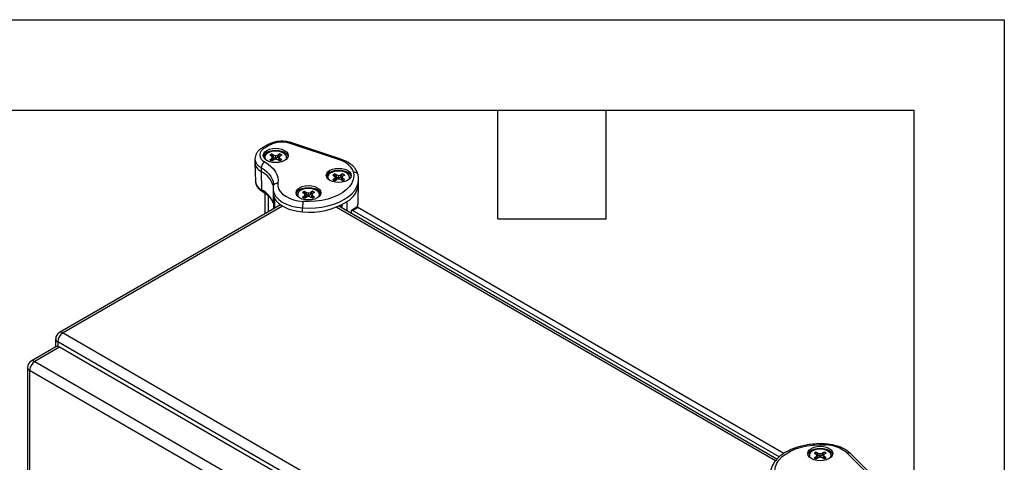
# Model space of a CAD drawing. Header units: millimetres. Extents: x 0 to 1397, y 0 to 1080.
# Tile 7 of 7: x 1051 to 1397, y 924 to 1080. Entities that reach past the tile are written whole.
import ezdxf

# ---------------------------------------------------------------- set-up
doc = ezdxf.new("R2010")
doc.units = ezdxf.units.MM
doc.header["$LTSCALE"] = 5
doc.layers.add('TEXT', color=140, linetype='Continuous', lineweight=25)

msp = doc.modelspace()

# ---------------------------------------------------------------- linework, layer by layer
at = {"color": 7, "linetype": 'Continuous'}
for p, q in [((0.01, 1079.51), (1397.01, 1079.51)), ((1397.01, 1079.51), (1397.01, 0.01))]:
    msp.add_line(p, q, dxfattribs=at)
for p, q in [((1138.44, 1035.65), (1136.57, 1034.58)), ((1139.27, 1035.57), (1137.41, 1034.49)), ((1163.62, 1030.38), (1146.41, 1036.11)), ((1164.15, 1030.6), (1146.94, 1036.33)), ((1134.01, 1030.72), (1134.01, 1029.36)), ((1139.2, 1032.01), (1139.87, 1031.62)), ((1139.2, 1030.42), (1139.87, 1030.81)), ((1140.7, 1030.42), (1139.53, 1032.24)), ((1140.16, 1031.22), (1139.87, 1031.62)), ((1139.87, 1030.81), (1140.16, 1031.22)), ((1139.93, 1030.14), (1139.87, 1030.81)), ((1139.92, 1032.42), (1140.59, 1032.04)), ((1139.92, 1030.01), (1140.59, 1030.4)), ((1140.28, 1030.22), (1140.16, 1031.22)), ((1140.55, 1031.35), (1140.59, 1032.04)), ((1140.59, 1032.04), (1141.3, 1031.87)), ((1141.3, 1030.56), (1140.59, 1030.4)), ((1141.3, 1031.87), (1142, 1032.04)), ((1141.3, 1030.78), (1141.3, 1031.87)), ((1142, 1030.4), (1141.3, 1030.56)), ((1142.67, 1032.42), (1142, 1032.04)), ((1142.04, 1031.35), (1142, 1032.04)), ((1142.67, 1030.01), (1142, 1030.4)), ((1142.31, 1030.22), (1142.43, 1031.22)), ((1142.72, 1031.62), (1142.43, 1031.22)), ((1142.43, 1031.22), (1142.72, 1030.81)), ((1142.64, 1030.03), (1143.07, 1030.19)), ((1142.66, 1030.14), (1142.72, 1030.81)), ((1143.39, 1032.01), (1142.72, 1031.62)), ((1143.39, 1030.42), (1142.72, 1030.81)), ((1134.01, 1029.3), (1134.15, 1022.82)), ((1136.23, 1027.62), (1136.23, 1026.26)), ((1136.23, 1026.26), (1136.33, 1019.83)), ((1161.3, 1025.04), (1161.97, 1024.65)), ((1161.3, 1023.45), (1161.97, 1023.84)), ((1162.8, 1023.45), (1161.62, 1025.27)), ((1162.26, 1024.24), (1161.97, 1024.65)), ((1161.97, 1023.84), (1162.26, 1024.24)), ((1162.03, 1023.16), (1161.97, 1023.84)), ((1162.02, 1025.45), (1162.69, 1025.06)), ((1162.02, 1023.04), (1162.69, 1023.42)), ((1162.38, 1023.24), (1162.26, 1024.24)), ((1162.65, 1024.38), (1162.69, 1025.06)), ((1162.69, 1025.06), (1163.39, 1024.9)), ((1163.39, 1023.59), (1162.69, 1023.42)), ((1163.39, 1024.9), (1164.1, 1025.06)), ((1163.39, 1023.81), (1163.39, 1024.9)), ((1164.1, 1023.42), (1163.39, 1023.59)), ((1164.77, 1025.45), (1164.1, 1025.06)), ((1164.14, 1024.38), (1164.1, 1025.06)), ((1164.77, 1023.04), (1164.1, 1023.42)), ((1164.41, 1023.24), (1164.52, 1024.24)), ((1164.82, 1024.65), (1164.52, 1024.24)), ((1164.52, 1024.24), (1164.82, 1023.84)), ((1164.73, 1023.05), (1165.16, 1023.22)), ((1164.76, 1023.16), (1164.82, 1023.84)), ((1165.49, 1025.04), (1164.82, 1024.65)), ((1165.49, 1023.45), (1164.82, 1023.84)), ((1170.37, 1023.57), (1170.36, 1023.85)), ((1170.37, 1022.21), (1170.37, 1023.57)), ((1140.34, 1020.23), (1140.34, 1018.87)), ((1140.47, 1021.71), (1140.47, 1021.6)), ((1170.23, 1015.61), (1170.37, 1022.09)), ((1170.37, 1022.09), (1170.37, 1022.21)), ((1137.42, 1018.74), (1137.42, 1011.42)), ((1138.64, 1017.75), (1138.64, 1012.12)), ((1140.34, 1018.79), (1140.46, 1013.17)), ((1150.69, 1018.91), (1151.36, 1018.53)), ((1150.69, 1017.33), (1151.36, 1017.71)), ((1152.19, 1017.33), (1151.02, 1019.14)), ((1151.66, 1018.12), (1151.36, 1018.53)), ((1151.36, 1017.71), (1151.66, 1018.12)), ((1151.42, 1017.04), (1151.36, 1017.71)), ((1151.41, 1019.33), (1152.08, 1018.94)), ((1151.41, 1016.91), (1152.08, 1017.3)), ((1151.77, 1017.12), (1151.66, 1018.12)), ((1152.04, 1018.26), (1152.08, 1018.94)), ((1152.08, 1018.94), (1152.79, 1018.77)), ((1152.79, 1017.47), (1152.08, 1017.3)), ((1152.79, 1018.77), (1153.49, 1018.94)), ((1152.79, 1017.68), (1152.79, 1018.77)), ((1153.49, 1017.3), (1152.79, 1017.47)), ((1154.16, 1019.33), (1153.49, 1018.94)), ((1153.53, 1018.26), (1153.49, 1018.94)), ((1154.16, 1016.91), (1153.49, 1017.3)), ((1153.8, 1017.12), (1153.92, 1018.12)), ((1154.21, 1018.53), (1153.92, 1018.12)), ((1153.92, 1018.12), (1154.21, 1017.71)), ((1154.13, 1016.93), (1154.56, 1017.1)), ((1154.15, 1017.04), (1154.21, 1017.71)), ((1154.88, 1018.91), (1154.21, 1018.53)), ((1154.88, 1017.33), (1154.21, 1017.71)), ((1142.95, 1014.61), (1065.34, 969.8)), ((1143.66, 1014.14), (1066.63, 969.67)), ((1150.69, 1012.13), (1150.69, 1013.5)), ((1316.7, 924.8), (1162.56, 1013.77)), ((1317.19, 925.38), (1163.44, 1014.14)), ((1163.63, 1014.22), (1163.64, 1014.02)), ((1163.98, 1014.43), (1163.99, 1013.81)), ((1164.46, 1014.7), (1164.46, 1013.55)), ((1166.31, 1012.48), (1166.31, 1015.72)), ((1169.76, 1013.72), (1167.89, 1012.64)), ((1168.22, 1012.61), (1170.09, 1013.69)), ((1317.99, 926.15), (1168.22, 1012.61)), ((1319.59, 927.38), (1170.09, 1013.69)), ((1167.75, 1012.34), (1167.75, 1011.64)), ((1066.63, 969.67), (1242.59, 868.1)), ((1064.09, 964.76), (1055.43, 959.76)), ((1065.38, 964.63), (1056.72, 959.64)), ((1064.05, 967.57), (1064.05, 964.74)), ((1240.77, 864.94), (1064.8, 966.52)), ((1064.8, 966.52), (1064.8, 964.86)), ((1237.6, 865.22), (1065.38, 964.63)), ((1054.15, 957.53), (1054.15, 919.55)), ((1056.72, 959.64), (1228.94, 860.22)), ((1227.12, 857.07), (1054.9, 956.48)), ((1054.9, 956.48), (1054.9, 919.1)), ((1330.31, 927.48), (1330.98, 927.09)), ((1330.31, 925.89), (1330.98, 926.28)), ((1331.81, 925.89), (1330.63, 927.7)), ((1331.27, 926.68), (1330.98, 927.09)), ((1330.98, 926.28), (1331.27, 926.68)), ((1331.04, 925.6), (1330.98, 926.28)), ((1331.03, 927.89), (1331.7, 927.5)), ((1331.39, 925.68), (1331.27, 926.68)), ((1331.66, 926.82), (1331.7, 927.5)), ((1331.7, 927.5), (1332.4, 927.34)), ((1332.4, 927.34), (1333.11, 927.5)), ((1332.4, 926.25), (1332.4, 927.34)), ((1333.78, 927.89), (1333.11, 927.5)), ((1333.14, 926.82), (1333.11, 927.5)), ((1333.42, 925.68), (1333.53, 926.68)), ((1333.82, 927.09), (1333.53, 926.68)), ((1333.53, 926.68), (1333.82, 926.28)), ((1333.76, 925.6), (1333.82, 926.28)), ((1334.49, 927.48), (1333.82, 927.09)), ((1334.49, 925.89), (1333.82, 926.28)), ((1351.76, 917.57), (1341.83, 927.5)), ((1352.94, 917.39), (1343.01, 927.32)), ((1331.03, 925.47), (1331.7, 925.86)), ((1332.4, 926.03), (1331.7, 925.86)), ((1333.11, 925.86), (1332.4, 926.03)), ((1333.78, 925.47), (1333.11, 925.86)), ((1333.74, 925.49), (1334.17, 925.66))]:
    msp.add_line(p, q)
at = {"flags": 128}
for points in [[(1138.2, 1033.69), (1139.11, 1034.09), (1140.16, 1034.35), (1141.3, 1034.43), (1142.43, 1034.35), (1143.48, 1034.09), (1144.39, 1033.69), (1145.08, 1033.17), (1145.52, 1032.56), (1145.67, 1031.91), (1145.52, 1031.25), (1145.08, 1030.65), (1144.39, 1030.12), (1143.48, 1029.72), (1142.43, 1029.47), (1141.3, 1029.38), (1140.16, 1029.47), (1139.11, 1029.72), (1138.2, 1030.12), (1137.51, 1030.64), (1137.07, 1031.25), (1136.92, 1031.91), (1137.07, 1032.56), (1137.51, 1033.17), (1138.2, 1033.69)], [(1138.2, 1033.01), (1139.11, 1033.41), (1140.16, 1033.67), (1141.3, 1033.75), (1142.43, 1033.67), (1143.48, 1033.41), (1144.39, 1033.01), (1145.08, 1032.49), (1145.52, 1031.88), (1145.63, 1031.57)], [(1144.91, 1030.49), (1145.04, 1030.75), (1145.12, 1031.37), (1144.89, 1031.99), (1144.36, 1032.54), (1143.59, 1032.99), (1142.63, 1033.29), (1141.57, 1033.42), (1140.48, 1033.38), (1139.46, 1033.16), (1138.59, 1032.78)], [(1168.59, 1026.03), (1168.38, 1026.69), (1168.05, 1027.34), (1167.58, 1027.96), (1166.99, 1028.54), (1166.29, 1029.08), (1165.49, 1029.57), (1164.6, 1030.01), (1163.62, 1030.38)], [(1136.23, 1027.62), (1137.29, 1026.93), (1138.22, 1026.18), (1139, 1025.38), (1139.62, 1024.53), (1140.08, 1023.64), (1140.36, 1022.74), (1140.47, 1021.82), (1140.47, 1021.71)], [(1137.41, 1029.66), (1138.59, 1028.9), (1139.63, 1028.06), (1140.5, 1027.16), (1141.19, 1026.21), (1141.7, 1025.23), (1142.01, 1024.22), (1142.13, 1023.19), (1142.06, 1022.16)], [(1160.3, 1026.72), (1161.21, 1027.12), (1162.26, 1027.37), (1163.39, 1027.46), (1164.53, 1027.37), (1165.58, 1027.12), (1166.49, 1026.72), (1167.18, 1026.2), (1167.62, 1025.59), (1167.77, 1024.93), (1167.62, 1024.28), (1167.18, 1023.67), (1166.49, 1023.15), (1165.58, 1022.75), (1164.53, 1022.5), (1163.39, 1022.41), (1162.26, 1022.5), (1161.21, 1022.75), (1160.3, 1023.15), (1159.6, 1023.67), (1159.17, 1024.28), (1159.02, 1024.93), (1159.17, 1025.59), (1159.6, 1026.2), (1160.3, 1026.72)], [(1160.3, 1026.04), (1161.21, 1026.44), (1162.26, 1026.69), (1163.39, 1026.78), (1164.53, 1026.69), (1165.58, 1026.44), (1166.49, 1026.04), (1167.18, 1025.52), (1167.62, 1024.91), (1167.73, 1024.59)], [(1167.01, 1023.51), (1167.14, 1023.77), (1167.21, 1024.4), (1166.98, 1025.02), (1166.46, 1025.57), (1165.69, 1026.01), (1164.73, 1026.32), (1163.67, 1026.45), (1162.58, 1026.4), (1161.56, 1026.18), (1160.68, 1025.81)], [(1150.69, 1013.5), (1152.96, 1013.42), (1155.22, 1013.52), (1157.45, 1013.79), (1159.59, 1014.22), (1161.63, 1014.8), (1163.51, 1015.53), (1165.22, 1016.4), (1166.72, 1017.38), (1167.99, 1018.47), (1169, 1019.64), (1169.74, 1020.88), (1170.2, 1022.17), (1170.37, 1023.48), (1170.37, 1023.57)], [(1168.59, 1026.03), (1168.7, 1024.75), (1168.5, 1023.48), (1168, 1022.24), (1167.2, 1021.04), (1166.13, 1019.93), (1164.8, 1018.91), (1163.23, 1018), (1161.46, 1017.23), (1159.53, 1016.61), (1157.46, 1016.15), (1155.31, 1015.86), (1153.1, 1015.75), (1150.89, 1015.81)], [(1140.34, 1020.22), (1140.37, 1019.73), (1140.69, 1018.58), (1141.35, 1017.47), (1142.33, 1016.45), (1143.6, 1015.54), (1145.11, 1014.77), (1146.83, 1014.16), (1148.71, 1013.73), (1150.69, 1013.5)], [(1142.06, 1022.16), (1142.03, 1021.16), (1142.31, 1020.17), (1142.88, 1019.23), (1143.71, 1018.35), (1144.8, 1017.57), (1146.1, 1016.91), (1147.58, 1016.39), (1149.19, 1016.02), (1150.89, 1015.81)], [(1149.69, 1020.6), (1150.6, 1021), (1151.65, 1021.25), (1152.79, 1021.34), (1153.92, 1021.25), (1154.97, 1021), (1155.88, 1020.6), (1156.58, 1020.07), (1157.01, 1019.47), (1157.16, 1018.81), (1157.01, 1018.16), (1156.58, 1017.55), (1155.88, 1017.03), (1154.97, 1016.62), (1153.92, 1016.37), (1152.79, 1016.29), (1151.65, 1016.37), (1150.6, 1016.62), (1149.69, 1017.03), (1149, 1017.55), (1148.56, 1018.16), (1148.41, 1018.81), (1148.56, 1019.47), (1149, 1020.07), (1149.69, 1020.6)], [(1149.69, 1019.92), (1150.6, 1020.32), (1151.65, 1020.57), (1152.79, 1020.66), (1153.92, 1020.57), (1154.97, 1020.32), (1155.88, 1019.92), (1156.58, 1019.39), (1157.01, 1018.79), (1157.12, 1018.47)], [(1156.4, 1017.39), (1156.53, 1017.65), (1156.61, 1018.28), (1156.38, 1018.89), (1155.85, 1019.45), (1155.08, 1019.89), (1154.13, 1020.19), (1153.06, 1020.33), (1151.97, 1020.28), (1150.95, 1020.06), (1150.08, 1019.68)], [(1140.79, 1017.01), (1141.38, 1016.08), (1142.21, 1015.2), (1143.24, 1014.41), (1144.47, 1013.71), (1145.85, 1013.12), (1147.38, 1012.66), (1149, 1012.33), (1150.69, 1012.13)], [(1316.6, 920.16), (1316.49, 921.43), (1316.69, 922.7), (1317.19, 923.95), (1317.98, 925.14), (1319.06, 926.26), (1320.39, 927.28), (1321.96, 928.18), (1323.72, 928.95), (1325.66, 929.57), (1327.73, 930.03), (1329.88, 930.32), (1332.09, 930.44), (1334.3, 930.37)], [(1329.31, 929.16), (1330.21, 929.56), (1331.27, 929.81), (1332.4, 929.9), (1333.53, 929.81), (1334.59, 929.56), (1335.49, 929.16), (1336.19, 928.64), (1336.63, 928.03), (1336.78, 927.37), (1336.63, 926.72), (1336.19, 926.11), (1335.49, 925.59), (1334.59, 925.19), (1333.53, 924.93), (1332.4, 924.85), (1331.27, 924.93), (1330.21, 925.19), (1329.31, 925.59), (1328.61, 926.11), (1328.18, 926.72), (1328.03, 927.37), (1328.18, 928.03), (1328.61, 928.64), (1329.31, 929.16)], [(1329.31, 928.48), (1330.21, 928.88), (1331.27, 929.13), (1332.4, 929.22), (1333.53, 929.13), (1334.59, 928.88), (1335.49, 928.48), (1336.19, 927.96), (1336.63, 927.35), (1336.74, 927.03)], [(1336.02, 925.95), (1336.14, 926.21), (1336.22, 926.84), (1335.99, 927.46), (1335.47, 928.01), (1334.7, 928.45), (1333.74, 928.75), (1332.67, 928.89), (1331.59, 928.84), (1330.57, 928.62), (1329.69, 928.25)]]:
    msp.add_lwpolyline(points, dxfattribs=at)
for centre, radius, start, end in [((1138.32, 1032.08), 2.58, 110.7811, 249.2122), ((1136.92, 1033.86), 0.799, 52.7482, 115.9593), ((1138.78, 1034.89), 0.838, 54.3856, 114.2885), ((1143.49, 1027.31), 9.27, 71.6323, 117.0617), ((1146.85, 1035.8), 0.537, 80.5471, 144.8163), ((1137.8, 1031.1), 3.82, 185.8472, 245.6139), ((1139.21, 1030.9), 2.34, 115.3497, 163.3385), ((1139.14, 1031.23), 1.64, 109.8286, 207.0029), ((1140.52, 1030.49), 2.01, 119.6976, 130.9916), ((1140.72, 1032.22), 2.35, 229.8284, 250.1798), ((1140.88, 1029.87), 2.72, 110.562, 119.7763), ((1141.87, 1030.22), 2.35, 49.8284, 70.1798), ((1141.71, 1032.56), 2.72, 290.562, 299.7763), ((1142.07, 1031.94), 2.01, 299.6976, 310.9916), ((1164.06, 1030.07), 0.537, 80.4916, 144.8252), ((1137.8, 1029.73), 3.81, 185.6963, 245.627), ((1132.71, 1019.09), 7.98, 16.8377, 63.8527), ((1161.3, 1023.92), 2.34, 115.3497, 163.3385), ((1161.24, 1024.26), 1.64, 109.8286, 207.0029), ((1162.62, 1023.52), 2.01, 119.6976, 130.9916), ((1162.82, 1025.24), 2.35, 229.8284, 250.1798), ((1162.98, 1022.9), 2.72, 110.562, 119.7763), ((1163.97, 1023.24), 2.35, 49.8284, 70.1798), ((1163.81, 1025.59), 2.72, 290.562, 299.7763), ((1164.17, 1024.97), 2.01, 299.6976, 310.9916), ((1137.89, 1023.26), 3.77, 186.7312, 245.5362), ((1132.67, 1012.47), 8.22, 19.7918, 63.6051), ((1150.7, 1017.8), 2.34, 115.3497, 163.3385), ((1150.64, 1018.14), 1.64, 109.8286, 207.0029), ((1162.32, 1022.74), 8.07, 299.5889, 355.3355), ((1144.53, 1018.9), 4.19, 180.3998, 206.8348), ((1152.01, 1017.4), 2.01, 119.6976, 130.9916), ((1152.21, 1019.12), 2.35, 229.8284, 250.1798), ((1152.37, 1016.78), 2.72, 110.562, 119.7763), ((1153.36, 1017.12), 2.35, 49.8284, 70.1798), ((1153.2, 1019.46), 2.72, 290.562, 299.7763), ((1153.56, 1018.84), 2.01, 299.6976, 310.9916), ((1153.15, 1037.21), 25.2, 264.401, 301.4891), ((1168.04, 1012.38), 0.289, 50.7995, 189.2168), ((1169.9, 1013.42), 0.333, 54.3839, 114.3078), ((1164.16, 1015.76), 6.07, 340.6875, 358.5807), ((1066.63, 967.57), 2.57, 119.9973, 180.0014), ((1068.76, 966.34), 3.96, 122.6057, 177.3962), ((1065.87, 968.62), 1.3, 54.3839, 114.3078), ((1065.34, 967.7), 1.3, 185.6963, 245.627), ((1064.62, 963.58), 1.3, 54.3839, 114.3078), ((1056.72, 957.53), 2.57, 119.9973, 180.0014), ((1055.44, 957.66), 1.3, 185.6963, 245.627), ((1058.85, 956.3), 3.96, 122.6057, 177.3962), ((1055.97, 958.58), 1.3, 54.3839, 114.3078), ((1334.04, 918.37), 12.01, 49.5353, 88.7537), ((1330.31, 926.36), 2.34, 115.3497, 163.3385), ((1330.25, 926.7), 1.64, 109.8286, 207.0029), ((1331.63, 925.96), 2.01, 119.6976, 130.9916), ((1331.98, 925.34), 2.72, 110.562, 119.7763), ((1332.98, 925.68), 2.35, 49.8284, 70.1798), ((1342.27, 926.48), 1.12, 49.043, 113.368), ((1331.82, 927.68), 2.35, 229.8284, 250.1798), ((1332.82, 928.03), 2.72, 290.562, 299.7763), ((1333.18, 927.41), 2.01, 299.6976, 310.9916)]:
    msp.add_arc(centre, radius, start, end)
for points, knots in [([(1146.94, 1036.33), (1146.71, 1036.4), (1146.05, 1036.61), (1144.89, 1036.82), (1143.47, 1036.9), (1142.06, 1036.82), (1140.68, 1036.57), (1139.46, 1036.18), (1138.76, 1035.82), (1138.44, 1035.65)], [0, 0, 0, 0, 0.084623, 0.24078, 0.39632, 0.551879, 0.708154, 0.86593, 1, 1, 1, 1]), ([(1136.57, 1034.58), (1136.38, 1034.45), (1135.82, 1034.11), (1135.09, 1033.45), (1134.47, 1032.59), (1134.08, 1031.68), (1134.04, 1031.03), (1134.01, 1030.71)], [0, 0, 0, 0, 0.133276, 0.380184, 0.591261, 0.792781, 1, 1, 1, 1]), ([(1139.93, 1030.14), (1139.83, 1030.18), (1139.58, 1030.27), (1139.34, 1030.37), (1139.2, 1030.42)], [0, 0, 0, 0, 0.440934, 1, 1, 1, 1]), ([(1140.55, 1031.35), (1140.46, 1031.51), (1140.25, 1031.87), (1140.04, 1032.22), (1139.92, 1032.42)], [0, 0, 0, 0, 0.440934, 1, 1, 1, 1]), ([(1141.3, 1030.78), (1141.27, 1030.8), (1141.2, 1030.83), (1141.11, 1030.9), (1141.01, 1030.97), (1140.89, 1031.07), (1140.73, 1031.19), (1140.61, 1031.3), (1140.55, 1031.35)], [0, 0, 0, 0, 0.113882, 0.234464, 0.36297, 0.500299, 0.734572, 1, 1, 1, 1]), ([(1142.04, 1031.35), (1141.98, 1031.3), (1141.86, 1031.19), (1141.7, 1031.06), (1141.55, 1030.95), (1141.42, 1030.86), (1141.34, 1030.8), (1141.3, 1030.78)], [0, 0, 0, 0, 0.265421, 0.499719, 0.680813, 0.846737, 1, 1, 1, 1]), ([(1142.04, 1031.35), (1142.13, 1031.51), (1142.34, 1031.87), (1142.55, 1032.22), (1142.67, 1032.42)], [0, 0, 0, 0, 0.440043, 1, 1, 1, 1]), ([(1142.66, 1030.14), (1142.77, 1030.18), (1143.01, 1030.27), (1143.25, 1030.37), (1143.39, 1030.42)], [0, 0, 0, 0, 0.440043, 1, 1, 1, 1]), ([(1170.22, 1025.01), (1170.16, 1025.25), (1170.01, 1025.86), (1169.54, 1026.8), (1168.79, 1027.8), (1167.82, 1028.71), (1166.62, 1029.52), (1165.38, 1030.15), (1164.51, 1030.47), (1164.15, 1030.6)], [0, 0, 0, 0, 0.094667, 0.244042, 0.39641, 0.554294, 0.717026, 0.882496, 1, 1, 1, 1]), ([(1137.41, 1029.66), (1137.25, 1029.57), (1137.1, 1029.45), (1136.81, 1029.15), (1136.68, 1028.97), (1136.46, 1028.59), (1136.38, 1028.39), (1136.26, 1028), (1136.23, 1027.8), (1136.23, 1027.62)], [0, 0, 0, 0, 0.25, 0.25, 0.5, 0.5, 0.75, 0.75, 1, 1, 1, 1]), ([(1162.03, 1023.16), (1161.92, 1023.21), (1161.68, 1023.3), (1161.44, 1023.4), (1161.3, 1023.45)], [0, 0, 0, 0, 0.440934, 1, 1, 1, 1]), ([(1162.65, 1024.38), (1162.56, 1024.54), (1162.35, 1024.89), (1162.14, 1025.25), (1162.02, 1025.45)], [0, 0, 0, 0, 0.440934, 1, 1, 1, 1]), ([(1163.39, 1023.81), (1163.36, 1023.82), (1163.3, 1023.86), (1163.21, 1023.93), (1163.11, 1024), (1162.98, 1024.09), (1162.83, 1024.22), (1162.71, 1024.32), (1162.65, 1024.38)], [0, 0, 0, 0, 0.113882, 0.234464, 0.36297, 0.500299, 0.734572, 1, 1, 1, 1]), ([(1164.14, 1024.38), (1164.07, 1024.32), (1163.96, 1024.22), (1163.79, 1024.08), (1163.65, 1023.97), (1163.52, 1023.88), (1163.43, 1023.83), (1163.39, 1023.81)], [0, 0, 0, 0, 0.265421, 0.499719, 0.680813, 0.846737, 1, 1, 1, 1]), ([(1164.14, 1024.38), (1164.23, 1024.54), (1164.44, 1024.89), (1164.65, 1025.25), (1164.77, 1025.45)], [0, 0, 0, 0, 0.4400433, 1, 1, 1, 1]), ([(1164.76, 1023.16), (1164.86, 1023.21), (1165.11, 1023.3), (1165.35, 1023.4), (1165.49, 1023.45)], [0, 0, 0, 0, 0.440043, 1, 1, 1, 1]), ([(1170.24, 1024.78), (1170.24, 1024.96), (1170.2, 1025.14), (1170.04, 1025.46), (1169.91, 1025.6), (1169.61, 1025.83), (1169.42, 1025.92), (1169.02, 1026.03), (1168.81, 1026.05), (1168.59, 1026.03)], [0, 0, 0, 0, 0.25, 0.25, 0.5, 0.5, 0.75, 0.75, 1, 1, 1, 1]), ([(1170.34, 1023.9), (1170.32, 1024.22), (1170.31, 1024.59), (1170.23, 1024.96), (1170.22, 1025.01)], [0, 0, 0, 0, 0.858276, 1, 1, 1, 1]), ([(1134.16, 1022.85), (1134.15, 1022.82), (1134.11, 1022.48), (1134.29, 1021.83), (1134.68, 1020.97), (1135.33, 1020.19), (1136, 1019.63), (1136.48, 1019.34), (1136.64, 1019.25)], [0, 0, 0, 0, 0.021483, 0.235499, 0.447558, 0.665529, 0.894134, 1, 1, 1, 1]), ([(1136.59, 1019.28), (1136.51, 1019.34), (1136.37, 1019.46), (1136.34, 1019.71), (1136.33, 1019.83)], [0, 0, 0, 0, 0.493592, 1, 1, 1, 1]), ([(1140.41, 1021.08), (1140.37, 1020.84), (1140.32, 1020.55), (1140.35, 1020.26), (1140.35, 1020.21)], [0, 0, 0, 0, 0.844728, 1, 1, 1, 1]), ([(1142.06, 1022.16), (1141.84, 1022.17), (1141.62, 1022.15), (1141.22, 1022.04), (1141.04, 1021.95), (1140.73, 1021.71), (1140.61, 1021.57), (1140.44, 1021.25), (1140.4, 1021.07), (1140.4, 1020.9)], [0, 0, 0, 0, 0.25, 0.25, 0.5, 0.5, 0.75, 0.75, 1, 1, 1, 1]), ([(1140.44, 1021.63), (1140.44, 1021.49), (1140.45, 1021.3), (1140.42, 1021.12), (1140.41, 1021.08)], [0, 0, 0, 0, 0.781045, 1, 1, 1, 1]), ([(1136.53, 1019.31), (1136.76, 1019.18), (1137.42, 1018.78), (1138.36, 1018.07), (1139.28, 1017.17), (1139.94, 1016.23), (1140.32, 1015.51), (1140.4, 1015.11), (1140.42, 1015.02)], [0, 0, 0, 0, 0.108469, 0.315492, 0.522351, 0.729887, 0.940138, 1, 1, 1, 1]), ([(1140.79, 1017.01), (1140.8, 1015.82), (1140.81, 1014.61), (1140.83, 1013.4), (1140.83, 1013.38)], [0, 0, 0, 0, 0.980021, 1, 1, 1, 1]), ([(1151.42, 1017.04), (1151.32, 1017.08), (1151.07, 1017.18), (1150.83, 1017.27), (1150.69, 1017.33)], [0, 0, 0, 0, 0.440934, 1, 1, 1, 1]), ([(1152.04, 1018.26), (1151.95, 1018.41), (1151.74, 1018.77), (1151.53, 1019.13), (1151.41, 1019.33)], [0, 0, 0, 0, 0.440934, 1, 1, 1, 1]), ([(1152.79, 1017.68), (1152.76, 1017.7), (1152.69, 1017.74), (1152.6, 1017.8), (1152.5, 1017.87), (1152.38, 1017.97), (1152.22, 1018.1), (1152.1, 1018.2), (1152.04, 1018.26)], [0, 0, 0, 0, 0.113882, 0.234464, 0.36297, 0.500299, 0.734572, 1, 1, 1, 1]), ([(1153.53, 1018.26), (1153.47, 1018.2), (1153.35, 1018.1), (1153.19, 1017.96), (1153.04, 1017.85), (1152.91, 1017.76), (1152.83, 1017.71), (1152.79, 1017.68)], [0, 0, 0, 0, 0.265421, 0.499719, 0.680813, 0.846737, 1, 1, 1, 1]), ([(1153.53, 1018.26), (1153.62, 1018.41), (1153.83, 1018.77), (1154.04, 1019.13), (1154.16, 1019.33)], [0, 0, 0, 0, 0.4400433, 1, 1, 1, 1]), ([(1154.15, 1017.04), (1154.26, 1017.08), (1154.5, 1017.18), (1154.74, 1017.27), (1154.88, 1017.33)], [0, 0, 0, 0, 0.440043, 1, 1, 1, 1]), ([(1169.89, 1013.74), (1169.96, 1013.94), (1170.17, 1014.56), (1170.27, 1015.34), (1170.21, 1015.92), (1170.2, 1016.05)], [0, 0, 0, 0, 0.255558, 0.830957, 1, 1, 1, 1]), ([(1150.89, 1015.81), (1150.86, 1015.69), (1150.84, 1015.53), (1150.79, 1015.16), (1150.77, 1014.95), (1150.73, 1014.52), (1150.71, 1014.3), (1150.69, 1013.88), (1150.69, 1013.67), (1150.69, 1013.5)], [0, 0, 0, 0, 0.25, 0.25, 0.5, 0.5, 0.75, 0.75, 1, 1, 1, 1]), ([(1334.41, 930.68), (1334.04, 930.7), (1332.95, 930.76), (1331.13, 930.74), (1328.99, 930.57), (1326.9, 930.24), (1324.89, 929.76), (1322.99, 929.13), (1321.22, 928.36), (1319.62, 927.45), (1318.19, 926.41), (1316.99, 925.25), (1316.03, 923.99), (1315.33, 922.66), (1314.92, 921.28), (1314.78, 920.24), (1314.84, 919.67), (1314.85, 919.57)], [0, 0, 0, 0, 0.038633, 0.11143, 0.184288, 0.257223, 0.330303, 0.403594, 0.477151, 0.550998, 0.625084, 0.699114, 0.772552, 0.844711, 0.915074, 0.983691, 1, 1, 1, 1]), ([(1334.3, 930.37), (1334.33, 930.49), (1334.37, 930.67), (1334.4, 930.65), (1334.41, 930.64)], [0, 0, 0, 0, 0.6344711, 1, 1, 1, 1]), ([(1343.01, 927.32), (1342.82, 927.5), (1342.3, 927.99), (1341.28, 928.7), (1339.91, 929.41), (1338.39, 929.98), (1336.75, 930.39), (1335.4, 930.6), (1334.62, 930.66), (1334.41, 930.68)], [0, 0, 0, 0, 0.093581, 0.261441, 0.430956, 0.601303, 0.771254, 0.940664, 1, 1, 1, 1]), ([(1331.66, 926.82), (1331.56, 926.98), (1331.35, 927.33), (1331.14, 927.69), (1331.03, 927.89)], [0, 0, 0, 0, 0.440934, 1, 1, 1, 1]), ([(1332.4, 926.25), (1332.37, 926.26), (1332.31, 926.3), (1332.21, 926.36), (1332.12, 926.44), (1331.99, 926.53), (1331.84, 926.66), (1331.72, 926.76), (1331.66, 926.82)], [0, 0, 0, 0, 0.113882, 0.234464, 0.36297, 0.500299, 0.734572, 1, 1, 1, 1]), ([(1333.14, 926.82), (1333.08, 926.76), (1332.97, 926.66), (1332.8, 926.52), (1332.66, 926.41), (1332.53, 926.32), (1332.44, 926.27), (1332.4, 926.25)], [0, 0, 0, 0, 0.265421, 0.499719, 0.680813, 0.846737, 1, 1, 1, 1]), ([(1333.14, 926.82), (1333.24, 926.98), (1333.45, 927.33), (1333.66, 927.69), (1333.78, 927.89)], [0, 0, 0, 0, 0.440043, 1, 1, 1, 1]), ([(1331.04, 925.6), (1330.93, 925.64), (1330.69, 925.74), (1330.44, 925.84), (1330.31, 925.89)], [0, 0, 0, 0, 0.440934, 1, 1, 1, 1]), ([(1333.76, 925.6), (1333.87, 925.64), (1334.12, 925.74), (1334.36, 925.84), (1334.49, 925.89)], [0, 0, 0, 0, 0.440043, 1, 1, 1, 1])]:
    msp.add_open_spline(points, degree=3, knots=knots)
at = {"layer": 'TEXT'}
for p, q in [((31.75, 1047.75), (1365.25, 1047.75)), ((1219.2, 1009.65), (1219.2, 1047.75)), ((1257.3, 1009.65), (1257.3, 1047.75)), ((1365.25, 1047.75), (1365.25, 31.75)), ((1219.2, 1009.65), (1257.3, 1009.65))]:
    msp.add_line(p, q, dxfattribs=at)

doc.saveas('drawing.dxf')
